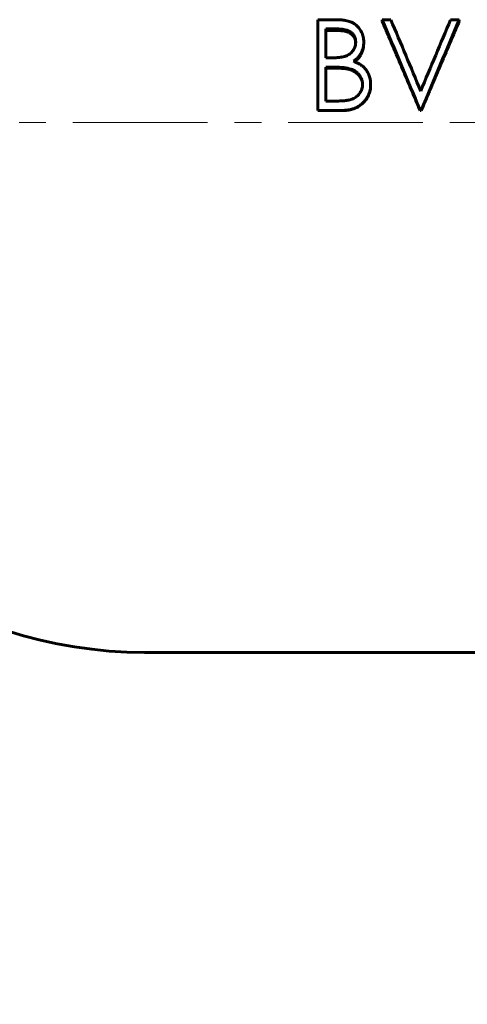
# Model space of a CAD drawing. Header units: millimetres. Extents: x 0 to 594, y 0 to 420.
# Tile 3 of 20: x 143 to 168, y 152 to 206. Entities that reach past the tile are written whole.
import ezdxf

# ---------------------------------------------------------------- set-up
doc = ezdxf.new("R2010")
doc.units = ezdxf.units.MM
for name, pattern in [('K5LT_AXLED', [12, 7.5, -1.5, 1.5, -1.5]), ('K5LT_BASIC', [0]), ('K5LT_THIN', [0])]:
    doc.linetypes.add(name, pattern=pattern)
doc.layers.add('Системный слой', color=7, linetype='Continuous')
doc.layers.add('Системный слой (1)', color=7, linetype='Continuous', true_color=0x6c6c6c)
doc.styles.add('KDIMTEXTSTYLE', font='GOST_AU.SHX', dxfattribs={"width": 0.96, "oblique": 15, "height": 5})
doc.styles.add('KTEXTSTYLE', font='GOST_AU.SHX', dxfattribs={"width": 0.96, "height": 5})
doc.dimstyles.new('KDIMSTYLE (1.00)', dxfattribs={"dimtxt": 5, "dimasz": 1, "dimexe": 2, "dimexo": 0, "dimgap": 1, "dimtad": 1, "dimtxsty": 'KDIMTEXTSTYLE', "dimsah": 1, "dimcen": 0, "dimdle": 1, "dimadec": 0, "dimazin": 0, "dimtfac": 0.667, "dimtmove": 0, "dimatfit": 3, "dimfxl": 1, "dimtvp": 1, "dimtolj": 1, "dimtzin": 0, "dimarcsym": 0})

# ---------------------------------------------------------------- blocks, each defined once
blk = doc.blocks.new('D0')
at = {"layer": 'Системный слой (1)'}
for points in [[(63.765, 127.876), (68.765, 128.534), (68.265, 127.876), (68.765, 127.218)], [(303.765, 127.218), (308.765, 127.876), (303.765, 128.534), (304.265, 127.876)]]:
    blk.add_hatch(color=7, dxfattribs=at).paths.add_polyline_path(points)
at = {"layer": 'Системный слой (1)', "color": 7, "linetype": 'K5LT_THIN', "lineweight": 18}
for p, q in [((63.765, 200.684), (63.765, 125.876)), ((308.765, 177.184), (308.765, 125.876)), ((63.765, 127.876), (68.765, 128.534)), ((68.765, 128.534), (68.265, 127.876)), ((304.265, 127.876), (303.765, 128.534)), ((303.765, 128.534), (308.765, 127.876)), ((68.765, 127.218), (63.765, 127.876)), ((63.765, 127.876), (308.765, 127.876)), ((68.265, 127.876), (68.765, 127.218)), ((308.765, 127.876), (303.765, 127.218)), ((303.765, 127.218), (304.265, 127.876))]:
    blk.add_line(p, q, dxfattribs=at)
blk.add_wipeout([(177.947, 128.876), (177.947, 136.258), (193.918, 136.258), (193.918, 128.876)]).dxf.layer = 'Системный слой (1)'
at = {"layer": 'Системный слой (1)', "color": 7, "char_height": 5, "attachment_point": 1, "style": 'KTEXTSTYLE'}
for s, insert in [('\\H5.0;\\W1.000;\\Q15;\\Q15;\\W0.965;245', (177.947, 135.464)), ('\\H5.0;\\W1.000;\\Q15;\\Q15;\\W0.965;±', (186.942, 135.464)), ('\\H5.0;\\W1.000;\\Q15;\\Q15;\\W0.965;3', (189.853, 135.464))]:
    blk.add_mtext(s, dxfattribs=dict(at, insert=insert))
blk = doc.blocks.new('KDIMARROW_01')
at = {"layer": 'Системный слой'}
blk.add_hatch(color=0, dxfattribs=at).paths.add_polyline_path([(-5, -0.658), (0, 0), (-5, 0.658), (-4.5, 0)])
at = {"layer": 'Системный слой', "color": 0, "linetype": 'K5LT_THIN', "lineweight": 18}
for p, q in [((-4.5, 0), (-5, 0.658)), ((-5, 0.658), (0, 0)), ((0, 0), (-5, -0.658)), ((-5, -0.658), (-4.5, 0))]:
    blk.add_line(p, q, dxfattribs=at)
at = {"layer": 'Системный слой (1)', "color": 0, "linetype": 'K5LT_THIN', "lineweight": 18}
blk.add_line((454.583, 200.684), (453.583, 200.684), dxfattribs=at)
blk = doc.blocks.new('U17')
at = {"layer": 'Системный слой (1)', "color": 150, "linetype": 'K5LT_BASIC', "lineweight": 60, "true_color": 0x0080ff}
for p, q in [((161.093, 203.657), (161.088, 203.658)), ((161.182, 203.632), (161.093, 203.657)), ((161.217, 203.622), (161.182, 203.632)), ((161.232, 203.617), (161.217, 203.622)), ((161.239, 203.615), (161.232, 203.617)), ((161.242, 203.614), (161.239, 203.615)), ((161.244, 203.613), (161.242, 203.614)), ((161.245, 203.613), (161.244, 203.613)), ((161.3, 203.592), (161.245, 203.613)), ((161.245, 203.613), (161.245, 203.613)), ((161.245, 203.613), (161.245, 203.613)), ((161.245, 203.613), (161.245, 203.613)), ((161.349, 203.572), (161.3, 203.592)), ((161.373, 203.56), (161.349, 203.572)), ((161.385, 203.555), (161.373, 203.56)), ((161.391, 203.552), (161.385, 203.555)), ((161.393, 203.55), (161.391, 203.552)), ((161.395, 203.549), (161.393, 203.55)), ((161.396, 203.549), (161.395, 203.549)), ((161.512, 203.481), (161.396, 203.549)), ((161.396, 203.549), (161.396, 203.549)), ((161.396, 203.549), (161.396, 203.549)), ((161.59, 203.422), (161.512, 203.481)), ((161.627, 203.391), (161.59, 203.422)), ((161.644, 203.374), (161.627, 203.391)), ((161.653, 203.366), (161.644, 203.374)), ((161.657, 203.362), (161.653, 203.366)), ((161.659, 203.359), (161.657, 203.362)), ((161.66, 203.358), (161.659, 203.359)), ((161.661, 203.358), (161.66, 203.358)), ((161.661, 203.357), (161.661, 203.358)), ((161.661, 203.358), (161.661, 203.358)), ((161.664, 203.354), (161.661, 203.357)), ((161.768, 203.227), (161.664, 203.354)), ((161.81, 203.159), (161.768, 203.227)), ((161.828, 203.124), (161.81, 203.159)), ((161.837, 203.106), (161.828, 203.124)), ((161.841, 203.097), (161.837, 203.106)), ((161.843, 203.092), (161.841, 203.097)), ((161.844, 203.09), (161.843, 203.092)), ((161.844, 203.089), (161.844, 203.09)), ((161.844, 203.088), (161.844, 203.089)), ((161.844, 203.089), (161.844, 203.089)), ((161.849, 203.077), (161.844, 203.088)), ((161.844, 203.088), (161.844, 203.088)), ((161.862, 203.042), (161.849, 203.077)), ((161.868, 203.023), (161.862, 203.042)), ((161.871, 203.014), (161.868, 203.023)), ((161.872, 203.009), (161.871, 203.014)), ((161.873, 203.006), (161.872, 203.009)), ((161.873, 203.005), (161.873, 203.006)), ((161.873, 203.004), (161.873, 203.005)), ((161.878, 202.987), (161.873, 203.004)), ((161.873, 203.004), (161.873, 203.004)), ((161.873, 203.004), (161.873, 203.004)), ((161.887, 202.946), (161.878, 202.987)), ((161.892, 202.926), (161.887, 202.946)), ((161.893, 202.916), (161.892, 202.926)), ((161.894, 202.911), (161.893, 202.916)), ((161.895, 202.908), (161.894, 202.911)), ((161.895, 202.907), (161.895, 202.908)), ((161.895, 202.906), (161.895, 202.907)), ((161.899, 202.88), (161.895, 202.906)), ((161.895, 202.906), (161.895, 202.906)), ((161.895, 202.906), (161.895, 202.906)), ((161.902, 202.862), (161.899, 202.88)), ((161.902, 202.853), (161.902, 202.862)), ((161.903, 202.848), (161.902, 202.853)), ((161.903, 202.846), (161.903, 202.848)), ((161.903, 202.845), (161.903, 202.846)), ((161.903, 202.844), (161.903, 202.845)), ((161.905, 202.793), (161.903, 202.844)), ((161.903, 202.844), (161.903, 202.844)), ((161.903, 202.844), (161.903, 202.844)), ((161.903, 202.844), (161.903, 202.844))]:
    blk.add_line(p, q, dxfattribs=at)
blk = doc.blocks.new('U24')
at = {"layer": 'Системный слой (1)', "color": 150, "linetype": 'K5LT_BASIC', "lineweight": 60, "true_color": 0x0080ff}
for p, q in [((161.97, 205.095), (161.962, 204.939)), ((161.819, 204.479), (161.812, 204.467)), ((161.822, 204.484), (161.819, 204.479)), ((161.823, 204.487), (161.822, 204.484)), ((161.824, 204.489), (161.823, 204.487)), ((161.825, 204.49), (161.824, 204.489)), ((161.868, 204.581), (161.825, 204.49)), ((161.825, 204.49), (161.825, 204.49)), ((161.825, 204.49), (161.825, 204.49)), ((161.905, 204.68), (161.868, 204.581)), ((161.921, 204.731), (161.905, 204.68)), ((161.928, 204.757), (161.921, 204.731)), ((161.932, 204.771), (161.928, 204.757)), ((161.933, 204.777), (161.932, 204.771)), ((161.934, 204.781), (161.933, 204.777)), ((161.935, 204.782), (161.934, 204.781)), ((161.95, 204.855), (161.935, 204.784)), ((161.935, 204.784), (161.935, 204.784)), ((161.935, 204.784), (161.935, 204.783)), ((161.935, 204.783), (161.935, 204.782)), ((161.957, 204.897), (161.95, 204.855)), ((161.959, 204.918), (161.957, 204.897)), ((161.961, 204.928), (161.959, 204.918)), ((161.962, 204.937), (161.961, 204.936)), ((161.961, 204.936), (161.961, 204.933)), ((161.961, 204.933), (161.961, 204.928)), ((161.962, 204.939), (161.962, 204.938)), ((161.962, 204.938), (161.962, 204.938)), ((161.962, 204.938), (161.962, 204.938)), ((161.962, 204.938), (161.962, 204.937)), ((161.472, 204.094), (161.446, 204.077)), ((161.5, 204.114), (161.472, 204.094)), ((161.512, 204.123), (161.5, 204.114)), ((161.517, 204.127), (161.512, 204.123)), ((161.52, 204.129), (161.517, 204.127)), ((161.521, 204.13), (161.52, 204.129)), ((161.522, 204.13), (161.521, 204.13)), ((161.568, 204.168), (161.522, 204.131)), ((161.522, 204.131), (161.522, 204.131)), ((161.522, 204.131), (161.522, 204.131)), ((161.522, 204.131), (161.522, 204.13)), ((161.606, 204.201), (161.568, 204.168)), ((161.623, 204.218), (161.606, 204.201)), ((161.632, 204.227), (161.623, 204.218)), ((161.636, 204.231), (161.632, 204.227)), ((161.638, 204.233), (161.636, 204.231)), ((161.639, 204.234), (161.638, 204.233)), ((161.64, 204.235), (161.639, 204.234)), ((161.677, 204.276), (161.64, 204.235)), ((161.64, 204.235), (161.64, 204.235)), ((161.64, 204.235), (161.64, 204.235)), ((161.71, 204.315), (161.677, 204.276)), ((161.726, 204.336), (161.71, 204.315)), ((161.733, 204.346), (161.726, 204.336)), ((161.737, 204.351), (161.733, 204.346)), ((161.739, 204.354), (161.737, 204.351)), ((161.74, 204.356), (161.739, 204.354)), ((161.741, 204.356), (161.74, 204.356)), ((161.77, 204.398), (161.741, 204.357)), ((161.741, 204.357), (161.741, 204.357)), ((161.741, 204.357), (161.741, 204.356)), ((161.799, 204.444), (161.77, 204.398)), ((161.812, 204.467), (161.799, 204.444))]:
    blk.add_line(p, q, dxfattribs=at)
blk = doc.blocks.new('U25')
at = {"layer": 'Системный слой (1)', "color": 150, "linetype": 'K5LT_BASIC', "lineweight": 60, "true_color": 0x0080ff}
for p, q in [((160.472, 205.812), (160.464, 205.812)), ((160.573, 205.81), (160.472, 205.812)), ((160.613, 205.808), (160.573, 205.81)), ((160.63, 205.807), (160.613, 205.808)), ((160.638, 205.807), (160.63, 205.807)), ((160.642, 205.806), (160.638, 205.807)), ((160.644, 205.806), (160.642, 205.806)), ((160.645, 205.806), (160.644, 205.806)), ((160.646, 205.806), (160.645, 205.806)), ((160.72, 205.8), (160.646, 205.806)), ((160.646, 205.806), (160.646, 205.806)), ((160.646, 205.806), (160.646, 205.806)), ((160.773, 205.793), (160.72, 205.8)), ((160.8, 205.79), (160.773, 205.793)), ((160.814, 205.788), (160.8, 205.79)), ((160.821, 205.787), (160.814, 205.788)), ((160.824, 205.786), (160.821, 205.787)), ((160.826, 205.786), (160.824, 205.786)), ((160.827, 205.786), (160.826, 205.786)), ((160.827, 205.785), (160.827, 205.786)), ((160.843, 205.783), (160.827, 205.785)), ((160.827, 205.785), (160.827, 205.785)), ((161.026, 205.74), (160.843, 205.783)), ((161.104, 205.711), (161.026, 205.74)), ((161.14, 205.695), (161.104, 205.711)), ((161.158, 205.687), (161.14, 205.695)), ((161.166, 205.682), (161.158, 205.687)), ((161.17, 205.68), (161.166, 205.682)), ((161.172, 205.679), (161.17, 205.68)), ((161.173, 205.679), (161.172, 205.679)), ((161.174, 205.678), (161.173, 205.679)), ((161.216, 205.654), (161.174, 205.678)), ((161.174, 205.678), (161.174, 205.678)), ((161.174, 205.678), (161.174, 205.678)), ((161.34, 205.555), (161.216, 205.654)), ((161.391, 205.497), (161.34, 205.555)), ((161.414, 205.466), (161.391, 205.497)), ((161.425, 205.449), (161.414, 205.466)), ((161.43, 205.441), (161.425, 205.449)), ((161.433, 205.437), (161.43, 205.441)), ((161.434, 205.435), (161.433, 205.437)), ((161.434, 205.434), (161.434, 205.435)), ((161.435, 205.433), (161.434, 205.434)), ((161.446, 205.414), (161.435, 205.433)), ((161.435, 205.433), (161.435, 205.433)), ((161.435, 205.433), (161.435, 205.433)), ((161.477, 205.344), (161.446, 205.414)), ((161.49, 205.306), (161.477, 205.344)), ((161.496, 205.286), (161.49, 205.306)), ((161.498, 205.275), (161.496, 205.286)), ((161.5, 205.27), (161.498, 205.275)), ((161.5, 205.268), (161.5, 205.27)), ((161.501, 205.266), (161.5, 205.268)), ((161.501, 205.265), (161.501, 205.266)), ((161.501, 205.266), (161.501, 205.266)), ((161.51, 205.221), (161.501, 205.265)), ((161.501, 205.265), (161.501, 205.265)), ((161.514, 205.199), (161.51, 205.221)), ((161.515, 205.188), (161.514, 205.199)), ((161.516, 205.182), (161.515, 205.188)), ((161.516, 205.179), (161.516, 205.182)), ((161.516, 205.178), (161.516, 205.179)), ((161.516, 205.177), (161.516, 205.178)), ((161.517, 205.177), (161.516, 205.177)), ((161.517, 205.176), (161.517, 205.177)), ((161.52, 205.126), (161.517, 205.176)), ((161.517, 205.176), (161.517, 205.176))]:
    blk.add_line(p, q, dxfattribs=at)

msp = doc.modelspace()

# ---------------------------------------------------------------- linework, layer by layer
at = {"layer": 'Системный слой (1)', "color": 150, "linetype": 'K5LT_BASIC', "lineweight": 60, "true_color": 0x0080ff}
for p, q in [((159.406, 206.411), (160.382, 206.411)), ((159.406, 201.362), (159.406, 206.411)), ((162.996, 206.411), (163.476, 206.411)), ((162.996, 206.411), (162.996, 206.316)), ((166.81, 206.411), (167.291, 206.411)), ((167.291, 206.411), (167.291, 206.316)), ((160.464, 205.899), (159.855, 205.899)), ((159.855, 204.287), (159.855, 205.899)), ((160.464, 205.812), (159.855, 205.812)), ((160.464, 205.812), (160.464, 205.899)), ((161.97, 205.17), (161.97, 205.095)), ((159.855, 204.287), (160.156, 204.287)), ((160.152, 203.769), (159.855, 203.769)), ((159.855, 201.883), (159.855, 203.769)), ((160.152, 203.717), (159.855, 203.717)), ((161.088, 203.658), (161.088, 203.709)), ((162.355, 202.804), (162.355, 202.768)), ((159.855, 201.883), (160.494, 201.883)), ((159.406, 201.362), (159.406, 201.351)), ((160.758, 201.362), (159.406, 201.362)), ((160.758, 201.351), (159.406, 201.351)), ((160.758, 201.362), (160.758, 201.351)), ((165.111, 201.362), (165.111, 201.351)), ((165.175, 201.362), (165.111, 201.362)), ((165.175, 201.351), (165.111, 201.351)), ((165.175, 201.362), (165.175, 201.351)), ((222.77, 171.184), (149.76, 171.184))]:
    msp.add_line(p, q, dxfattribs=at)
msp.add_arc((149.76, 196.184), 25, 199.4712, 270, dxfattribs=at)
for points, knots in [([(160.382, 206.411), (160.441, 206.411), (160.487, 206.411), (160.521, 206.41), (160.522, 206.41), (160.556, 206.408), (160.591, 206.407), (160.641, 206.404), (160.655, 206.403), (160.717, 206.398), (160.812, 206.389), (160.901, 206.376), (160.946, 206.368), (160.948, 206.368), (161.005, 206.357), (161.099, 206.337), (161.179, 206.312), (161.218, 206.297), (161.222, 206.296), (161.272, 206.276), (161.337, 206.246), (161.399, 206.211), (161.44, 206.186), (161.46, 206.173), (161.518, 206.133), (161.554, 206.103), (161.624, 206.038), (161.658, 206.003), (161.751, 205.891), (161.802, 205.811), (161.886, 205.64), (161.918, 205.55), (161.95, 205.411), (161.957, 205.367), (161.962, 205.319), (161.962, 205.316), (161.966, 205.282), (161.968, 205.234), (161.97, 205.17)], [0, 0, 0, 0, 0.0585938, 0.0585938, 0.0625, 0.0625, 0.109375, 0.109375, 0.125, 0.125, 0.1875, 0.2460938, 0.2460938, 0.25, 0.25, 0.3125, 0.3671875, 0.3671875, 0.375, 0.375, 0.4375, 0.46875, 0.46875, 0.5, 0.5, 0.5625, 0.5625, 0.625, 0.625, 0.75, 0.75, 0.875, 0.875, 0.9335938, 0.9335938, 0.9375, 0.9375, 0.9999973, 0.9999973, 0.9999973, 0.9999973]), ([(161.521, 205.161), (161.521, 205.181), (161.52, 205.199), (161.519, 205.222), (161.518, 205.234), (161.517, 205.244), (161.517, 205.25), (161.517, 205.251), (161.514, 205.275), (161.511, 205.298), (161.505, 205.328), (161.503, 205.335), (161.493, 205.375), (161.477, 205.429), (161.455, 205.476), (161.442, 205.501), (161.439, 205.506), (161.404, 205.566), (161.367, 205.613), (161.302, 205.675), (161.258, 205.712), (161.209, 205.743), (161.181, 205.759), (161.177, 205.761), (161.129, 205.788), (161.032, 205.828), (160.913, 205.857), (160.845, 205.869), (160.835, 205.871), (160.796, 205.877), (160.738, 205.885), (160.683, 205.89), (160.653, 205.893), (160.649, 205.893), (160.605, 205.896), (160.544, 205.898), (160.464, 205.899)], [0, 0, 0, 0, 0.03125, 0.03125, 0.046875, 0.058594, 0.058594, 0.0625, 0.0625, 0.109375, 0.109375, 0.125, 0.125, 0.1875, 0.234375, 0.234375, 0.25, 0.25, 0.375, 0.375, 0.4375, 0.492188, 0.492188, 0.5, 0.5, 0.625, 0.734375, 0.734375, 0.75, 0.75, 0.8125, 0.867188, 0.867188, 0.875, 0.875, 1, 1, 1, 1]), ([(160.156, 204.287), (160.264, 204.288), (160.338, 204.29), (160.382, 204.292), (160.383, 204.292), (160.413, 204.293), (160.446, 204.295), (160.488, 204.298), (160.493, 204.298), (160.546, 204.303), (160.582, 204.306), (160.61, 204.309), (160.611, 204.309), (160.649, 204.313), (160.687, 204.318), (160.745, 204.328), (160.767, 204.333), (160.816, 204.343), (160.843, 204.349), (160.875, 204.357), (160.884, 204.359), (160.911, 204.367), (160.929, 204.373), (160.982, 204.392), (161.019, 204.408), (161.122, 204.459), (161.186, 204.502), (161.272, 204.578), (161.298, 204.605), (161.336, 204.648), (161.348, 204.663), (161.371, 204.694), (161.382, 204.71), (161.413, 204.757), (161.44, 204.806), (161.463, 204.86), (161.477, 204.896), (161.483, 204.914), (161.5, 204.971), (161.508, 205.006), (161.513, 205.042), (161.514, 205.045), (161.517, 205.071), (161.52, 205.11), (161.521, 205.161)], [0, 0, 0, 0, 0.1210938, 0.1210938, 0.125, 0.125, 0.1796875, 0.1796875, 0.1875, 0.1875, 0.2460938, 0.2460938, 0.25, 0.25, 0.3125, 0.3125, 0.34375, 0.34375, 0.390625, 0.390625, 0.40625, 0.40625, 0.4375, 0.4375, 0.5, 0.5, 0.625, 0.625, 0.6875, 0.6875, 0.71875, 0.71875, 0.75, 0.75, 0.8125, 0.84375, 0.84375, 0.875, 0.875, 0.9335938, 0.9335938, 0.9375, 0.9375, 0.9999967, 0.9999967, 0.9999967, 0.9999967]), ([(161.97, 205.17), (161.969, 205.134), (161.968, 205.104), (161.966, 205.064), (161.964, 205.042), (161.963, 205.025), (161.962, 205.015), (161.962, 205.014), (161.957, 204.96), (161.948, 204.908), (161.909, 204.745), (161.873, 204.646), (161.801, 204.509), (161.774, 204.465), (161.725, 204.396), (161.709, 204.375), (161.675, 204.333), (161.658, 204.314), (161.606, 204.259), (161.568, 204.225), (161.525, 204.191), (161.523, 204.19), (161.494, 204.168), (161.451, 204.137), (161.392, 204.098)], [0, 0, 0, 0, 0.0625, 0.0625, 0.09375, 0.1171875, 0.1171875, 0.125, 0.125, 0.25, 0.25, 0.5, 0.5, 0.625, 0.625, 0.6875, 0.6875, 0.75, 0.75, 0.8710937, 0.8710937, 0.875, 0.875, 0.9999999, 0.9999999, 0.9999999, 0.9999999]), ([(161.392, 204.098), (161.436, 204.081), (161.511, 204.051), (161.566, 204.027), (161.588, 204.017), (161.589, 204.016), (161.651, 203.987), (161.707, 203.958), (161.766, 203.921), (161.773, 203.917), (161.842, 203.872), (161.928, 203.806), (162.003, 203.729), (162.051, 203.676), (162.075, 203.647), (162.138, 203.563), (162.176, 203.499), (162.225, 203.402), (162.24, 203.369), (162.267, 203.302), (162.279, 203.269), (162.313, 203.162), (162.329, 203.09), (162.344, 202.989), (162.348, 202.955), (162.35, 202.917), (162.35, 202.914), (162.352, 202.888), (162.353, 202.852), (162.355, 202.804)], [0.0000001, 0.0000001, 0.0000001, 0.0000001, 0.0625, 0.1210938, 0.1210938, 0.125, 0.125, 0.234375, 0.234375, 0.25, 0.25, 0.375, 0.4375, 0.4375, 0.5, 0.5, 0.625, 0.625, 0.6875, 0.6875, 0.75, 0.75, 0.875, 0.875, 0.9335938, 0.9335938, 0.9375, 0.9375, 0.9999963, 0.9999963, 0.9999963, 0.9999963]), ([(161.088, 203.709), (161.047, 203.717), (161.012, 203.724), (160.98, 203.728), (160.976, 203.729), (160.939, 203.734), (160.903, 203.738), (160.861, 203.742), (160.858, 203.743), (160.79, 203.749), (160.714, 203.755), (160.624, 203.759), (160.622, 203.759), (160.57, 203.762), (160.483, 203.764), (160.356, 203.767), (160.353, 203.767), (160.304, 203.768), (160.237, 203.768), (160.152, 203.769)], [0, 0, 0, 0, 0.109375, 0.109375, 0.125, 0.125, 0.242188, 0.242188, 0.25, 0.25, 0.496094, 0.496094, 0.5, 0.5, 0.78125, 0.78125, 0.789062, 0.789062, 1, 1, 1, 1]), ([(161.088, 203.658), (161.041, 203.668), (161.002, 203.675), (160.972, 203.679), (160.937, 203.684), (160.898, 203.688), (160.856, 203.692), (160.789, 203.698), (160.711, 203.704), (160.621, 203.708), (160.576, 203.71), (160.502, 203.713), (160.399, 203.715), (160.327, 203.716), (160.245, 203.717), (160.152, 203.717)], [0, 0, 0, 0, 0.125, 0.125, 0.125, 0.25, 0.25, 0.25, 0.5, 0.5, 0.5, 0.75, 0.75, 0.75, 1, 1, 1, 1]), ([(161.906, 202.804), (161.905, 202.84), (161.904, 202.869), (161.902, 202.895), (161.901, 202.9), (161.898, 202.926), (161.895, 202.946), (161.885, 202.996), (161.878, 203.028), (161.864, 203.075), (161.858, 203.094), (161.849, 203.118), (161.847, 203.123), (161.808, 203.216), (161.756, 203.297), (161.681, 203.382), (161.67, 203.393), (161.624, 203.441), (161.563, 203.494), (161.494, 203.541), (161.447, 203.57), (161.421, 203.584), (161.35, 203.621), (161.303, 203.642), (161.252, 203.66), (161.247, 203.661), (161.211, 203.674), (161.158, 203.69), (161.088, 203.709)], [0, 0, 0, 0, 0.0625, 0.0625, 0.078125, 0.078125, 0.125, 0.125, 0.1875, 0.1875, 0.234375, 0.234375, 0.25, 0.25, 0.46875, 0.46875, 0.5, 0.5, 0.625, 0.6875, 0.6875, 0.75, 0.75, 0.8671875, 0.8671875, 0.875, 0.875, 0.9999991, 0.9999991, 0.9999991, 0.9999991]), ([(160.494, 201.883), (160.6, 201.885), (160.677, 201.886), (160.727, 201.888), (160.728, 201.888), (160.803, 201.891), (160.877, 201.897), (160.956, 201.906), (160.96, 201.907), (161.008, 201.913), (161.043, 201.917), (161.076, 201.923), (161.079, 201.923), (161.103, 201.927), (161.122, 201.931), (161.161, 201.939), (161.179, 201.944), (161.239, 201.959), (161.297, 201.977), (161.351, 201.999), (161.386, 202.015), (161.403, 202.023), (161.492, 202.071), (161.557, 202.116), (161.673, 202.222), (161.724, 202.282), (161.808, 202.411), (161.839, 202.474), (161.865, 202.548), (161.868, 202.557), (161.882, 202.604), (161.891, 202.641), (161.896, 202.679), (161.897, 202.682), (161.901, 202.71), (161.904, 202.75), (161.906, 202.804)], [0, 0, 0, 0, 0.1210938, 0.1210938, 0.125, 0.125, 0.2421875, 0.2421875, 0.25, 0.25, 0.3046875, 0.3046875, 0.3125, 0.3125, 0.34375, 0.34375, 0.375, 0.375, 0.4375, 0.46875, 0.46875, 0.5, 0.5, 0.625, 0.625, 0.75, 0.75, 0.859375, 0.859375, 0.875, 0.875, 0.9335937, 0.9335937, 0.9375, 0.9375, 0.9999967, 0.9999967, 0.9999967, 0.9999967]), ([(162.355, 202.804), (162.354, 202.77), (162.353, 202.74), (162.351, 202.702), (162.35, 202.682), (162.348, 202.665), (162.348, 202.656), (162.348, 202.655), (162.343, 202.602), (162.336, 202.552), (162.305, 202.401), (162.274, 202.305), (162.211, 202.168), (162.176, 202.101), (162.135, 202.038), (162.107, 201.996), (162.092, 201.976), (162.044, 201.913), (161.986, 201.844), (161.925, 201.783), (161.889, 201.75), (161.88, 201.743), (161.793, 201.667), (161.71, 201.609), (161.581, 201.538), (161.535, 201.516), (161.454, 201.482), (161.419, 201.468), (161.372, 201.452), (161.36, 201.448), (161.272, 201.421), (161.188, 201.402), (161.083, 201.385), (161.069, 201.383), (161.009, 201.374), (160.962, 201.37), (160.914, 201.367), (160.91, 201.366), (160.875, 201.364), (160.825, 201.363), (160.758, 201.362)], [0, 0, 0, 0, 0.03125, 0.03125, 0.046875, 0.058594, 0.058594, 0.0625, 0.0625, 0.125, 0.125, 0.25, 0.25, 0.3125, 0.34375, 0.34375, 0.375, 0.375, 0.4375, 0.484375, 0.484375, 0.5, 0.5, 0.625, 0.625, 0.6875, 0.6875, 0.734375, 0.734375, 0.75, 0.75, 0.859375, 0.859375, 0.875, 0.875, 0.933594, 0.933594, 0.9375, 0.9375, 1, 1, 1, 1]), ([(162.355, 202.768), (162.353, 202.702), (162.35, 202.652), (162.347, 202.619), (162.343, 202.57), (162.336, 202.521), (162.325, 202.472), (162.305, 202.372), (162.274, 202.278), (162.232, 202.188), (162.19, 202.098), (162.138, 202.013), (162.076, 201.934), (162.012, 201.852), (161.944, 201.779), (161.871, 201.717), (161.782, 201.641), (161.687, 201.578), (161.586, 201.527), (161.509, 201.489), (161.43, 201.457), (161.349, 201.432), (161.261, 201.405), (161.163, 201.384), (161.057, 201.37), (161.006, 201.362), (160.956, 201.358), (160.908, 201.355), (160.875, 201.353), (160.825, 201.352), (160.758, 201.351)], [0, 0, 0, 0, 0.0625, 0.0625, 0.0625, 0.125, 0.125, 0.125, 0.25, 0.25, 0.25, 0.375, 0.375, 0.375, 0.5, 0.5, 0.5, 0.642857, 0.642857, 0.642857, 0.75, 0.75, 0.75, 0.875, 0.875, 0.875, 0.9375, 0.9375, 0.9375, 1, 1, 1, 1])]:
    msp.add_open_spline(points, degree=3, knots=knots, dxfattribs=at)
for points, degree in [([(165.111, 201.362), (164.406, 203.057), (163.701, 204.748), (162.996, 206.411)], 3), ([(165.111, 201.351), (164.582, 202.6), (164.053, 203.848), (163.525, 205.089), (162.996, 206.316)], 4), ([(163.476, 206.411), (164.032, 205.1), (164.588, 203.772), (165.143, 202.439)], 3), ([(165.143, 202.439), (165.699, 203.772), (166.254, 205.1), (166.81, 206.411)], 3), ([(167.291, 206.411), (166.585, 204.748), (165.88, 203.057), (165.175, 201.362)], 3), ([(167.291, 206.316), (166.762, 205.089), (166.233, 203.848), (165.704, 202.6), (165.175, 201.351)], 4)]:
    msp.add_open_spline(points, degree=degree, dxfattribs=at)

# ---------------------------------------------------------------- block references
at = {"layer": 'Системный слой (1)'}
for name in ['U25', 'U24', 'U17']:
    msp.add_blockref(name, (0, 0), dxfattribs=at)

# ---------------------------------------------------------------- next in the draw order: dimensions: what is measured, and where the dimension line sits
at = {"layer": 'Системный слой (1)', "color": 7}
dim = msp.add_linear_dim(base=(63.765, 127.876), p1=(308.765, 177.184), p2=(63.765, 200.684), dimstyle='KDIMSTYLE (1.00)', override={"dimexo": 0, "dimpost": '\\H5.0;\\W0.965;\\Q15;<>', "dimblk1": 'KDIMARROW_01', "dimblk2": 'KDIMARROW_01', "dimse1": 0, "dimse2": 0, "dimclrt": 7, "dimtol": 1, "dimtp": 3, "dimtm": 3, "dimtdec": 5, "dimtolj": 1}, dxfattribs=at)
dim.commit()
dim.dimension.update_dxf_attribs({"geometry": 'D0', "text_midpoint": (186.265, 127.876), "dimtype": 160})

# ---------------------------------------------------------------- next in the draw order: linework, layer by layer
at = {"layer": 'Системный слой (1)', "color": 30, "linetype": 'K5LT_AXLED', "lineweight": 18, "true_color": 0xff8000}
msp.add_line((61.765, 200.684), (310.765, 200.684), dxfattribs=at)

doc.saveas('drawing.dxf')
